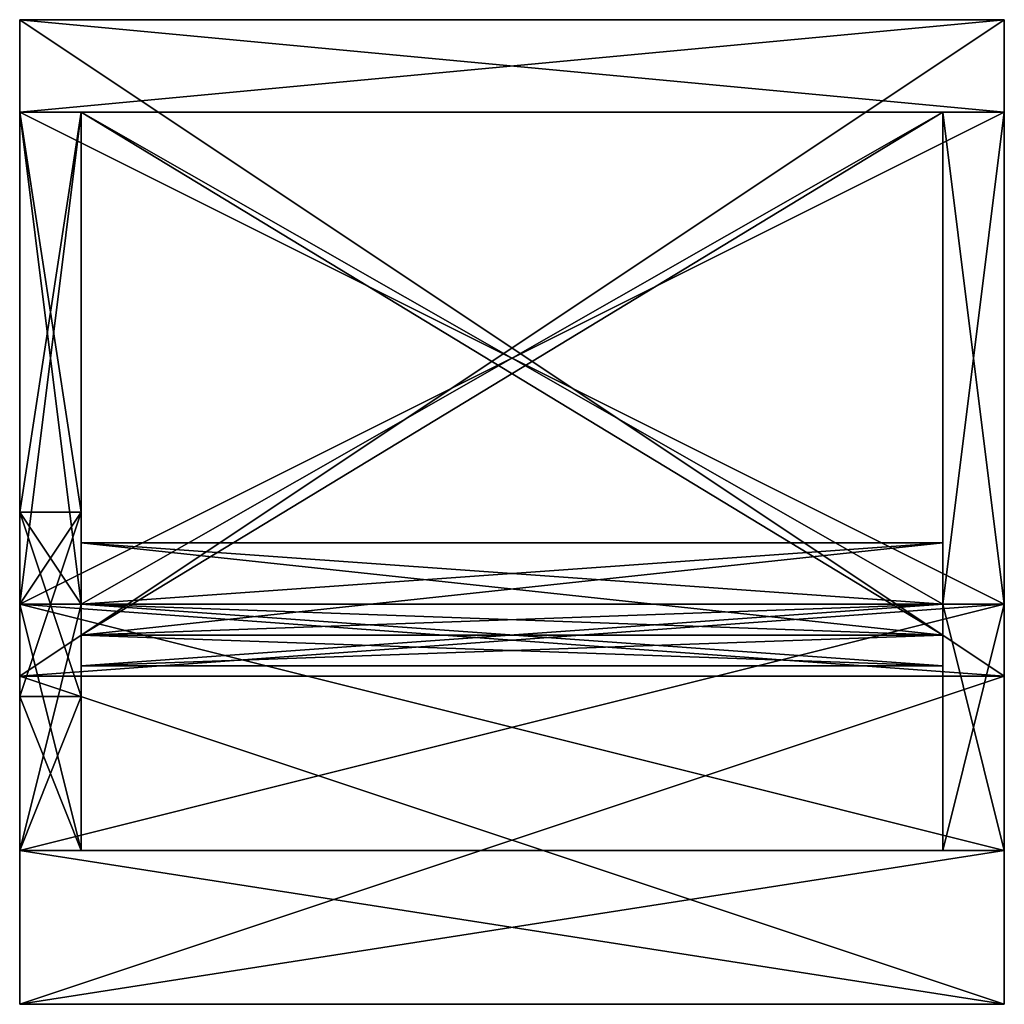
# Model space of a CAD drawing. Extents: x -128 to 128, y -128 to 128.
import ezdxf

# ---------------------------------------------------------------- set-up
doc = ezdxf.new("R2010")
doc.units = 0

msp = doc.modelspace()

# ---------------------------------------------------------------- meshes
at = {"layer": 'OBJECT000', "color": 50}
mesh = msp.add_polyface(dxfattribs=at)
corners = [(-128, 128, -128), (-128, 104, -96), (128, 104, -96), (128, 128, -128), (128, 128, 128), (128, 104, 96), (-128, 104, 96), (-128, 128, 128)]
mesh.append_faces([[corners[k] for k in face] for face in [(1, 3, 0), (5, 7, 4), (6, 0, 7), (2, 4, 3), (1, 5, 2), (3, 7, 0)]], dxfattribs={"vtx0": -1})
mesh.append_faces([[corners[k] for k in face] for face in [(1, 2, 3), (5, 6, 7), (6, 1, 0), (2, 5, 4), (1, 6, 5), (3, 4, 7)]], dxfattribs={"vtx2": -1})
at = {"layer": 'OBJECT001', "color": 50}
mesh = msp.add_polyface(dxfattribs=at)
corners = [(-112, 104, 72), (-112, -32, 72), (112, -32, 72), (112, 104, 72), (-112, -24, 80), (-112, 104, 80), (112, 104, 80), (112, -24, 80)]
mesh.append_faces([[corners[k] for k in face] for face in [(1, 3, 0), (5, 7, 4), (0, 4, 1), (2, 6, 3), (3, 5, 0), (1, 7, 2)]], dxfattribs={"vtx0": -1})
mesh.append_faces([[corners[k] for k in face] for face in [(1, 2, 3), (5, 6, 7), (0, 5, 4), (2, 7, 6), (3, 6, 5), (1, 4, 7)]], dxfattribs={"vtx2": -1})
at = {"layer": 'OBJECT002', "color": 50}
mesh = msp.add_polyface(dxfattribs=at)
corners = [(128, -42.666992, 128), (128, -24, 96), (128, -88), (128, -128), (-128, -128), (-128, -88), (-128, -24, 96), (-128, -42.666992, 128)]
mesh.append_faces([[corners[k] for k in face] for face in [(1, 3, 0), (5, 7, 4), (6, 0, 7), (4, 2, 5), (3, 7, 0), (5, 1, 6)]], dxfattribs={"vtx0": -1})
mesh.append_faces([[corners[k] for k in face] for face in [(1, 2, 3), (5, 6, 7), (6, 1, 0), (4, 3, 2), (3, 4, 7), (5, 2, 1)]], dxfattribs={"vtx2": -1})
at = {"layer": 'OBJECT003', "color": 50}
mesh = msp.add_polyface(dxfattribs=at)
corners = [(128, -24, -96), (128, -42.66748, -128), (128, -128), (128, -88), (-128, -42.66748, -128), (-128, -24, -96), (-128, -88), (-128, -128)]
mesh.append_faces([[corners[k] for k in face] for face in [(1, 3, 0), (5, 7, 4), (4, 0, 5), (6, 2, 7), (1, 7, 2), (5, 3, 6)]], dxfattribs={"vtx0": -1})
mesh.append_faces([[corners[k] for k in face] for face in [(1, 2, 3), (5, 6, 7), (4, 1, 0), (6, 3, 2), (1, 4, 7), (5, 0, 3)]], dxfattribs={"vtx2": -1})
at = {"layer": 'OBJECT004', "color": 50}
mesh = msp.add_polyface(dxfattribs=at)
corners = [(-112, -32, 72), (-112, -40, 72), (112, -40, 72), (112, -32, 72), (-112, -24, 96), (-112, -8, 96), (112, -8, 96), (112, -24, 96)]
mesh.append_faces([[corners[k] for k in face] for face in [(1, 3, 0), (5, 7, 4), (0, 4, 1), (2, 6, 3), (3, 5, 0), (1, 7, 2)]], dxfattribs={"vtx0": -1})
mesh.append_faces([[corners[k] for k in face] for face in [(1, 2, 3), (5, 6, 7), (0, 5, 4), (2, 7, 6), (3, 6, 5), (1, 4, 7)]], dxfattribs={"vtx2": -1})
at = {"layer": 'OBJECT005', "color": 50}
mesh = msp.add_polyface(dxfattribs=at)
corners = [(-112, -40, -72), (-112, -32, -72), (112, -32, -72), (112, -40, -72), (-112, -8, -96), (-112, -24, -96), (112, -24, -96), (112, -8, -96)]
mesh.append_faces([[corners[k] for k in face] for face in [(1, 3, 0), (5, 7, 4), (4, 0, 5), (6, 2, 7), (7, 1, 4), (5, 3, 6)]], dxfattribs={"vtx0": -1})
mesh.append_faces([[corners[k] for k in face] for face in [(1, 2, 3), (5, 6, 7), (4, 1, 0), (6, 3, 2), (7, 2, 1), (5, 0, 3)]], dxfattribs={"vtx2": -1})
at = {"layer": 'OBJECT006', "color": 50}
mesh = msp.add_polyface(dxfattribs=at)
corners = [(-112, -32, -72), (-112, 104, -72), (112, 104, -72), (112, -32, -72), (-112, 104, -80), (-112, -24, -80), (112, -24, -80), (112, 104, -80)]
mesh.append_faces([[corners[k] for k in face] for face in [(1, 3, 0), (5, 7, 4), (4, 0, 5), (6, 2, 7), (7, 1, 4), (5, 3, 6)]], dxfattribs={"vtx0": -1})
mesh.append_faces([[corners[k] for k in face] for face in [(1, 2, 3), (5, 6, 7), (4, 1, 0), (6, 3, 2), (7, 2, 1), (5, 0, 3)]], dxfattribs={"vtx2": -1})
at = {"layer": 'OBJECT007', "color": 50}
mesh = msp.add_polyface(dxfattribs=at)
corners = [(112, -24, 96), (112, -88), (112, -24, -96), (112, 104, -96), (112, 104, 96), (128, 104, -96), (128, -24, -96), (128, -88), (128, -24, 96), (128, 104, 96)]
mesh.append_faces([[corners[k] for k in face] for face in [(1, 4, 0), (6, 9, 5), (7, 0, 8), (6, 1, 7), (2, 5, 3), (4, 8, 0), (3, 9, 4)]], dxfattribs={"vtx0": -1})
mesh.append_faces([[corners[k] for k in face] for face in [(1, 3, 4), (6, 8, 9)]], dxfattribs={"vtx0": -1, "vtx2": -1})
mesh.append_faces([[corners[k] for k in face] for face in [(1, 2, 3), (6, 7, 8), (7, 1, 0), (6, 2, 1), (2, 6, 5), (4, 9, 8), (3, 5, 9)]], dxfattribs={"vtx2": -1})
at = {"layer": 'OBJECT008', "color": 50}
mesh = msp.add_polyface(dxfattribs=at)
corners = [(128, 104, 96), (128, -24, 96), (128, -42.667236, 128), (128, 128, 128), (-128, -24, 96), (-128, 104, 96), (-128, 128, 128), (-128, -42.667236, 128)]
mesh.append_faces([[corners[k] for k in face] for face in [(1, 3, 0), (5, 7, 4), (6, 2, 7), (4, 0, 5), (1, 7, 2), (5, 3, 6)]], dxfattribs={"vtx0": -1})
mesh.append_faces([[corners[k] for k in face] for face in [(1, 2, 3), (5, 6, 7), (6, 3, 2), (4, 1, 0), (1, 4, 7), (5, 0, 3)]], dxfattribs={"vtx2": -1})
at = {"layer": 'OBJECT009', "color": 50}
mesh = msp.add_polyface(dxfattribs=at)
corners = [(-112, -24, 96), (-112, 0, 64), (-128, 0, 64), (-128, -24, 96), (-128, 104, 96), (-128, 104, 64), (-112, 104, 64), (-112, 104, 96)]
mesh.append_faces([[corners[k] for k in face] for face in [(1, 3, 0), (5, 7, 4), (2, 4, 3), (6, 0, 7), (5, 1, 6), (3, 7, 0)]], dxfattribs={"vtx0": -1})
mesh.append_faces([[corners[k] for k in face] for face in [(1, 2, 3), (5, 6, 7), (2, 5, 4), (6, 1, 0), (5, 2, 1), (3, 4, 7)]], dxfattribs={"vtx2": -1})
at = {"layer": 'OBJECT010', "color": 50}
mesh = msp.add_polyface(dxfattribs=at)
corners = [(-128, -48), (-128, -88), (-112, -88), (-112, -48), (-128, -24, 96), (-128, 0, 64), (-112, 0, 64), (-112, -24, 96)]
mesh.append_faces([[corners[k] for k in face] for face in [(1, 3, 0), (5, 7, 4), (0, 4, 1), (6, 2, 7), (1, 7, 2), (3, 5, 0)]], dxfattribs={"vtx0": -1})
mesh.append_faces([[corners[k] for k in face] for face in [(1, 2, 3), (5, 6, 7), (0, 5, 4), (6, 3, 2), (1, 4, 7), (3, 6, 5)]], dxfattribs={"vtx2": -1})
at = {"layer": 'OBJECT011', "color": 50}
mesh = msp.add_polyface(dxfattribs=at)
corners = [(-128, -88), (-128, -48), (-112, -48), (-112, -88), (-112, -24, -96), (-112, 0, -64), (-128, 0, -64), (-128, -24, -96)]
mesh.append_faces([[corners[k] for k in face] for face in [(1, 3, 0), (5, 7, 4), (6, 0, 7), (2, 4, 3), (7, 3, 4), (5, 1, 6)]], dxfattribs={"vtx0": -1})
mesh.append_faces([[corners[k] for k in face] for face in [(1, 2, 3), (5, 6, 7), (6, 1, 0), (2, 5, 4), (7, 0, 3), (5, 2, 1)]], dxfattribs={"vtx2": -1})
at = {"layer": 'OBJECT012', "color": 50}
mesh = msp.add_polyface(dxfattribs=at)
corners = [(-128, -24, -96), (-128, 0, -64), (-112, 0, -64), (-112, -24, -96), (-112, 104, -96), (-112, 104, -64), (-128, 104, -64), (-128, 104, -96)]
mesh.append_faces([[corners[k] for k in face] for face in [(1, 3, 0), (5, 7, 4), (0, 6, 1), (2, 4, 3), (1, 5, 2), (7, 3, 4)]], dxfattribs={"vtx0": -1})
mesh.append_faces([[corners[k] for k in face] for face in [(1, 2, 3), (5, 6, 7), (0, 7, 6), (2, 5, 4), (1, 6, 5), (7, 0, 3)]], dxfattribs={"vtx2": -1})
at = {"layer": 'OBJECT013', "color": 50}
mesh = msp.add_polyface(dxfattribs=at)
corners = [(128, 128, -128), (128, -42.667236, -128), (128, -24, -96), (128, 104, -96), (-128, -42.667236, -128), (-128, 128, -128), (-128, 104, -96), (-128, -24, -96)]
mesh.append_faces([[corners[k] for k in face] for face in [(1, 3, 0), (5, 7, 4), (4, 0, 5), (6, 2, 7), (1, 7, 2), (5, 3, 6)]], dxfattribs={"vtx0": -1})
mesh.append_faces([[corners[k] for k in face] for face in [(1, 2, 3), (5, 6, 7), (4, 1, 0), (6, 3, 2), (1, 4, 7), (5, 0, 3)]], dxfattribs={"vtx2": -1})

doc.saveas('drawing.dxf')
